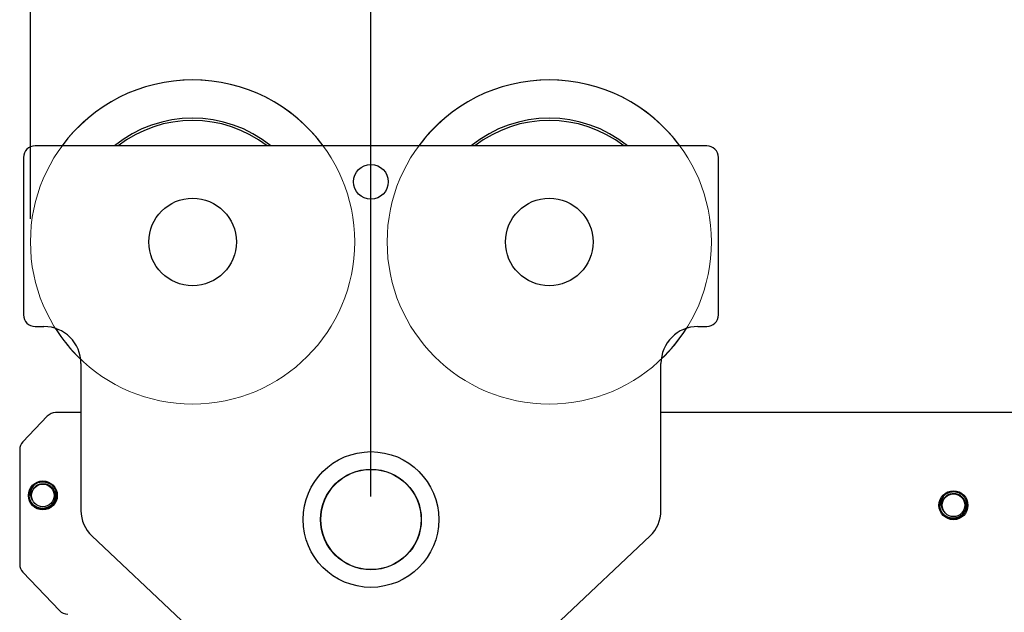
# Model space of a CAD drawing. Header units: millimetres. Extents: x 9131 to 12658, y 3907 to 6401.
# Tile 5 of 158: x 9928 to 10353, y 5676 to 5932. Entities that reach past the tile are written whole.
import ezdxf
from ezdxf.lldxf.tags import DXFTag

# ---------------------------------------------------------------- set-up
doc = ezdxf.new("R2010")
doc.units = ezdxf.units.MM
tags = doc.linetypes.add('DASHED', pattern=[25.72, 12.86, -12.86]).pattern_tags.tags
tags[6:7] = [DXFTag(74, 4), DXFTag(75, 0), DXFTag(340, '0'), DXFTag(46, 0.0), DXFTag(50, 0.0), DXFTag(44, 0.0), DXFTag(45, 0.0)]
tags[4:5] = [DXFTag(74, 4), DXFTag(75, 0), DXFTag(340, '0'), DXFTag(46, 0.0), DXFTag(50, 0.0), DXFTag(44, 0.0), DXFTag(45, 0.0)]
doc.dimstyles.get("Standard").update_dxf_attribs({"dimtxt": 20, "dimasz": 10, "dimexe": 10, "dimexo": 10, "dimgap": 10, "dimtad": 0, "dimtih": 1, "dimtoh": 1, "dimdsep": 46, "dimtxsty": 'Standard', "dimcen": 0.09, "dimadec": 0, "dimazin": 0, "dimtfac": 1, "dimtofl": 0, "dimtmove": 0, "dimatfit": 3, "dimfxl": 0, "dimtolj": 1, "dimtzin": 0, "dimarcsym": 0})

# ---------------------------------------------------------------- blocks, each defined once
blk = doc.blocks.new('*D19')
at = {"color": 0, "lineweight": -2}
for p, q in [((10079.25, 5726.55), (10079.25, 5999.92)), ((10620.25, 5712.95), (10620.25, 5999.92)), ((10089.25, 5989.92), (10316.42, 5989.92)), ((10610.25, 5989.92), (10383.09, 5989.92))]:
    blk.add_line(p, q, dxfattribs=at)
at = {"color": 0, "lineweight": 18}
for points in [[(10089.25, 5991.58), (10089.25, 5988.25), (10079.25, 5989.92)], [(10610.25, 5991.58), (10610.25, 5988.25), (10620.25, 5989.92)]]:
    blk.add_solid(points, dxfattribs=at)
at = {"layer": 'Defpoints', "color": 0, "lineweight": 18}
for p in [(10620.25, 5989.92), (10079.25, 5716.55), (10620.25, 5702.95)]:
    blk.add_point(p, dxfattribs=at)
at = {"color": 0, "lineweight": 18, "insert": (10349.75, 5989.92), "char_height": 20, "attachment_point": 5}
blk.add_mtext('\\A1;541', dxfattribs=at)
blk = doc.blocks.new('*D20')
at = {"color": 0, "lineweight": -2}
for p, q in [((9932.25, 5846.4), (9932.25, 6067.93)), ((10767.72, 5873.17), (10767.72, 6067.93)), ((9942.25, 6057.93), (10313.32, 6057.93)), ((10757.72, 6057.93), (10386.65, 6057.93))]:
    blk.add_line(p, q, dxfattribs=at)
at = {"color": 0, "lineweight": 18}
for points in [[(9942.25, 6059.6), (9942.25, 6056.26), (9932.25, 6057.93)], [(10757.72, 6059.6), (10757.72, 6056.26), (10767.72, 6057.93)]]:
    blk.add_solid(points, dxfattribs=at)
at = {"layer": 'Defpoints', "color": 0, "lineweight": 18}
for p in [(10767.72, 6057.93), (10767.72, 5863.17), (9932.25, 5836.4)]:
    blk.add_point(p, dxfattribs=at)
at = {"color": 0, "lineweight": 18, "insert": (10349.98, 6057.93), "char_height": 20, "attachment_point": 5}
blk.add_mtext('\\A1;835', dxfattribs=at)

msp = doc.modelspace()

# ---------------------------------------------------------------- linework, layer by layer
for p, q in [((10224.253, 5877.897), (9934.253, 5877.897)), ((9929.253, 5872.897), (9929.253, 5804.897)), ((10229.253, 5804.897), (10229.253, 5872.897)), ((9934.253, 5799.897), (9938.053, 5799.897)), ((10220.453, 5799.897), (10224.253, 5799.897)), ((9954.053, 5783.897), (9954.053, 5720.368)), ((10204.453, 5720.368), (10204.453, 5783.897)), ((9939.512, 5761.153), (9928.989, 5750.149)), ((9954.063, 5762.697), (9943.125, 5762.697)), ((10426.247, 5762.697), (10204.462, 5762.697)), ((9927.603, 5746.693), (9927.603, 5697.202)), ((9958.759, 5709.457), (9997.418, 5672.987)), ((10161.087, 5672.987), (10199.746, 5709.457)), ((9928.989, 5693.746), (9944.771, 5677.242))]:
    msp.add_line(p, q)
at = {"linetype": 'DASHED', "lineweight": 18}
for centre in [(10002.253, 5836.397), (10156.253, 5836.397)]:
    msp.add_circle(centre, 70, dxfattribs=at)
for centre, radius in [((10079.253, 5862.397), 7.5), ((10002.253, 5836.397), 18.9), ((10156.253, 5836.397), 18.9), ((10079.253, 5716.547), 29.3), ((10079.253, 5716.547), 21.75), ((10079.253, 5716.547), 21.65), ((9937.603, 5726.947), 6.25), ((9937.603, 5726.947), 4.9), ((10330.753, 5722.697), 6.25), ((10330.753, 5722.697), 4.9)]:
    msp.add_circle(centre, radius)
for centre, radius, start, end in [((10002.253, 5836.397), 70, 36.36562, 143.63437), ((10156.253, 5836.397), 70, 36.36562, 143.63437), ((10002.253, 5836.397), 53.5, 50.8725, 129.13313), ((10002.253, 5836.397), 52.5, 52.22813, 127.76625), ((10156.253, 5836.397), 53.5, 50.8725, 129.13313), ((10156.253, 5836.397), 52.5, 52.22813, 127.76625), ((9934.253, 5872.897), 5, 90, 180), ((10224.253, 5872.897), 5, 0, 90), ((9934.253, 5804.897), 5, 180, 270), ((10224.253, 5804.897), 5, 270, 0), ((9938.053, 5783.897), 16, 0, 90), ((10002.253, 5836.397), 70, 212.18625, 226.36125), ((10220.453, 5783.897), 16, 90, 180), ((10156.253, 5836.397), 70, 313.63875, 327.81375), ((9943.125, 5757.697), 5, 90, 136.2809), ((9932.603, 5746.693), 5, 136.2809, 180), ((9937.603, 5726.947), 5.9, 128.07995, 180.5247), ((9937.603, 5726.947), 5.025, 104.41445, 204.12786), ((10330.753, 5722.697), 5.9, 128.07995, 180.5247), ((10330.753, 5722.697), 5.025, 104.41445, 204.12786), ((9969.053, 5720.368), 15, 180, 226.66834), ((10189.453, 5720.368), 15, 313.33166, 0), ((9932.603, 5697.202), 5, 180, 223.7191), ((9948.385, 5680.697), 5, 223.7191, 270)]:
    msp.add_arc(centre, radius, start, end)
for points, knots in [([(9933.757, 5722.473), (9933.579, 5722.626), (9933.411, 5722.789), (9933.094, 5723.134), (9932.946, 5723.317), (9932.774, 5723.557), (9932.74, 5723.605), (9932.674, 5723.704), (9932.642, 5723.753), (9932.547, 5723.903), (9932.487, 5724.005), (9932.318, 5724.314), (9932.218, 5724.525), (9932.042, 5724.96), (9931.968, 5725.183), (9931.891, 5725.469), (9931.876, 5725.527), (9931.849, 5725.642), (9931.81, 5725.815), (9931.78, 5725.989), (9931.73, 5726.337), (9931.71, 5726.57), (9931.702, 5726.922), (9931.702, 5727.039), (9931.708, 5727.216), (9931.713, 5727.305), (9931.722, 5727.423), (9931.727, 5727.482), (9931.752, 5727.747), (9931.789, 5727.98), (9931.889, 5728.438), (9931.953, 5728.663), (9932.068, 5728.996), (9932.11, 5729.106), (9932.178, 5729.269), (9932.202, 5729.324), (9932.251, 5729.432), (9932.276, 5729.486), (9932.406, 5729.751), (9932.521, 5729.955), (9932.776, 5730.349), (9932.915, 5730.537), (9933.14, 5730.809), (9933.218, 5730.897), (9933.32, 5731.006), (9933.34, 5731.027), (9933.381, 5731.07), (9933.444, 5731.133), (9933.507, 5731.195), (9933.721, 5731.397), (9934.081, 5731.698), (9934.474, 5731.955), (9934.73, 5732.101), (9934.781, 5732.13), (9934.886, 5732.185), (9934.939, 5732.212), (9935.098, 5732.291), (9935.206, 5732.34), (9935.531, 5732.477), (9935.752, 5732.555), (9936.202, 5732.684), (9936.431, 5732.735), (9936.694, 5732.777), (9936.723, 5732.782), (9936.782, 5732.79), (9936.811, 5732.794), (9936.899, 5732.806), (9937.076, 5732.826), (9937.252, 5732.838), (9937.604, 5732.852), (9937.838, 5732.847), (9938.305, 5732.81), (9938.538, 5732.778), (9938.829, 5732.719), (9938.887, 5732.706), (9939.002, 5732.679), (9939.174, 5732.637), (9939.343, 5732.586), (9939.677, 5732.476), (9939.894, 5732.389), (9940.213, 5732.24), (9940.318, 5732.187), (9940.473, 5732.102), (9940.525, 5732.073), (9940.627, 5732.014), (9940.678, 5731.983), (9940.929, 5731.826), (9941.121, 5731.69), (9941.486, 5731.396), (9941.659, 5731.238), (9941.905, 5730.986), (9941.985, 5730.899), (9942.082, 5730.788), (9942.101, 5730.765), (9942.139, 5730.72), (9942.158, 5730.697), (9942.214, 5730.628), (9942.251, 5730.581), (9942.43, 5730.347), (9942.562, 5730.153), (9942.8, 5729.749), (9942.907, 5729.541), (9943.05, 5729.218), (9943.094, 5729.108), (9943.176, 5728.886), (9943.214, 5728.774), (9943.317, 5728.435), (9943.426, 5727.979), (9943.48, 5727.513), (9943.497, 5727.219), (9943.499, 5727.16), (9943.501, 5727.071), (9943.502, 5727.041), (9943.503, 5726.982), (9943.503, 5726.834), (9943.498, 5726.686), (9943.475, 5726.334), (9943.446, 5726.102), (9943.361, 5725.641), (9943.305, 5725.413), (9943.216, 5725.131), (9943.198, 5725.074), (9943.159, 5724.962), (9943.139, 5724.907), (9943.076, 5724.741), (9943.031, 5724.633), (9942.886, 5724.312), (9942.778, 5724.104), (9942.596, 5723.803), (9942.533, 5723.704), (9942.433, 5723.559), (9942.399, 5723.511), (9942.329, 5723.415), (9942.293, 5723.368), (9942.111, 5723.134), (9941.955, 5722.957), (9941.625, 5722.624), (9941.45, 5722.468), (9941.174, 5722.25), (9941.08, 5722.179), (9940.935, 5722.078), (9940.886, 5722.045), (9940.811, 5721.996), (9940.786, 5721.98), (9940.736, 5721.948), (9940.51, 5721.807), (9940.277, 5721.683), (9939.851, 5721.488), (9939.633, 5721.403), (9939.297, 5721.295), (9939.184, 5721.262), (9939.011, 5721.218), (9938.954, 5721.204), (9938.838, 5721.178), (9938.78, 5721.166), (9938.491, 5721.11), (9938.258, 5721.079), (9937.791, 5721.046), (9937.557, 5721.043), (9937.262, 5721.057), (9937.174, 5721.063), (9937.085, 5721.07), (9937.026, 5721.076), (9936.997, 5721.079), (9936.849, 5721.095), (9936.732, 5721.111), (9936.384, 5721.17), (9936.156, 5721.223), (9935.707, 5721.355), (9935.486, 5721.435), (9935.215, 5721.552), (9935.161, 5721.576), (9935.053, 5721.626), (9935, 5721.652), (9934.842, 5721.732), (9934.738, 5721.788), (9934.433, 5721.965), (9934.238, 5722.095), (9933.864, 5722.377), (9933.685, 5722.529), (9933.471, 5722.735), (9933.429, 5722.777), (9933.346, 5722.861), (9933.224, 5722.99), (9933.107, 5723.125), (9933.032, 5723.217)], [0, 0, 0, 0, 0.0185185, 0.0185185, 0.037037, 0.037037, 0.0416667, 0.0416667, 0.0462963, 0.0462963, 0.0555556, 0.0555556, 0.0740741, 0.0740741, 0.0925926, 0.0925926, 0.0972222, 0.0972222, 0.1018519, 0.1111111, 0.1111111, 0.1296296, 0.1296296, 0.1388889, 0.1388889, 0.1435185, 0.1458333, 0.1481481, 0.1481481, 0.1666667, 0.1666667, 0.1851852, 0.1851852, 0.1944444, 0.1944444, 0.1990741, 0.1990741, 0.2037037, 0.2037037, 0.2222222, 0.2222222, 0.2407407, 0.2407407, 0.25, 0.25, 0.2523148, 0.2523148, 0.2546296, 0.2592593, 0.2592593, 0.2777778, 0.2962963, 0.2962963, 0.3009259, 0.3009259, 0.3055556, 0.3055556, 0.3148148, 0.3148148, 0.3333333, 0.3333333, 0.3518519, 0.3518519, 0.3541667, 0.3541667, 0.3564815, 0.3564815, 0.3611111, 0.3703704, 0.3703704, 0.3888889, 0.3888889, 0.4074074, 0.4074074, 0.412037, 0.412037, 0.4166667, 0.4259259, 0.4259259, 0.4444444, 0.4444444, 0.4537037, 0.4537037, 0.4583333, 0.4583333, 0.462963, 0.462963, 0.4814815, 0.4814815, 0.5, 0.5, 0.5092593, 0.5092593, 0.5115741, 0.5115741, 0.5138889, 0.5138889, 0.5185185, 0.5185185, 0.537037, 0.537037, 0.5555556, 0.5555556, 0.5648148, 0.5648148, 0.5740741, 0.5740741, 0.5925926, 0.6111111, 0.6111111, 0.6157407, 0.6157407, 0.6180556, 0.6180556, 0.6203704, 0.6296296, 0.6296296, 0.6481481, 0.6481481, 0.6666667, 0.6666667, 0.6712963, 0.6712963, 0.6759259, 0.6759259, 0.6851852, 0.6851852, 0.7037037, 0.7037037, 0.712963, 0.712963, 0.7175926, 0.7175926, 0.7222222, 0.7222222, 0.7407407, 0.7407407, 0.7592593, 0.7592593, 0.7685185, 0.7685185, 0.7731481, 0.7731481, 0.775463, 0.775463, 0.7777778, 0.7962963, 0.7962963, 0.8148148, 0.8148148, 0.8240741, 0.8240741, 0.8287037, 0.8287037, 0.8333333, 0.8333333, 0.8518519, 0.8518519, 0.8703704, 0.8703704, 0.875, 0.8773148, 0.8773148, 0.8796296, 0.8796296, 0.8888889, 0.8888889, 0.9074074, 0.9074074, 0.9259259, 0.9259259, 0.9305556, 0.9305556, 0.9351852, 0.9351852, 0.9444444, 0.9444444, 0.962963, 0.962963, 0.9814815, 0.9814815, 0.9861111, 0.9861111, 0.9907407, 1, 1, 1, 1]), ([(9936.352, 5731.814), (9936.488, 5731.854), (9936.762, 5731.923), (9937.041, 5731.968), (9937.251, 5731.993), (9937.357, 5732.003), (9937.463, 5732.01), (9937.534, 5732.014), (9937.57, 5732.016), (9937.747, 5732.022), (9937.889, 5732.021), (9938.17, 5732.007), (9938.45, 5731.981), (9938.727, 5731.933), (9938.934, 5731.888), (9939.037, 5731.863), (9939.139, 5731.835), (9939.208, 5731.816), (9939.242, 5731.805), (9939.412, 5731.753), (9939.545, 5731.706), (9939.807, 5731.601), (9940.063, 5731.486), (9940.31, 5731.351), (9940.551, 5731.205), (9940.669, 5731.127), (9940.899, 5730.96), (9941.011, 5730.872), (9941.332, 5730.597), (9941.529, 5730.398), (9941.802, 5730.075), (9941.888, 5729.963), (9941.992, 5729.818), (9942.012, 5729.789), (9942.052, 5729.73), (9942.111, 5729.642), (9942.168, 5729.552), (9942.348, 5729.25), (9942.473, 5728.998), (9942.629, 5728.605), (9942.676, 5728.472), (9942.738, 5728.269), (9942.758, 5728.2), (9942.794, 5728.063), (9942.811, 5727.994), (9942.857, 5727.788), (9942.906, 5727.511), (9942.934, 5727.231), (9942.951, 5726.951), (9942.954, 5726.81), (9942.951, 5726.633), (9942.95, 5726.597), (9942.947, 5726.526), (9942.945, 5726.491), (9942.939, 5726.384), (9942.933, 5726.314), (9942.912, 5726.102), (9942.873, 5725.823), (9942.783, 5725.412), (9942.701, 5725.143), (9942.632, 5724.942), (9942.607, 5724.876), (9942.556, 5724.744), (9942.528, 5724.678), (9942.443, 5724.483), (9942.32, 5724.229), (9942.107, 5723.865), (9941.867, 5723.519), (9941.688, 5723.299), (9941.5, 5723.086), (9941.402, 5722.983), (9941.2, 5722.787), (9940.991, 5722.599), (9940.657, 5722.342), (9940.421, 5722.188), (9940.269, 5722.097), (9940.239, 5722.079), (9940.177, 5722.043), (9940.146, 5722.026), (9940.053, 5721.974), (9939.99, 5721.942), (9939.8, 5721.847), (9939.672, 5721.788), (9939.412, 5721.682), (9939.149, 5721.586), (9938.878, 5721.51), (9938.672, 5721.46), (9938.603, 5721.445), (9938.464, 5721.417), (9938.394, 5721.404), (9938.183, 5721.37), (9938.043, 5721.353), (9937.623, 5721.317), (9937.342, 5721.314), (9936.921, 5721.342), (9936.78, 5721.356), (9936.605, 5721.381), (9936.569, 5721.386), (9936.499, 5721.397), (9936.394, 5721.415), (9936.29, 5721.436), (9935.946, 5721.511), (9935.677, 5721.591), (9935.283, 5721.741), (9935.153, 5721.796), (9934.961, 5721.886), (9934.898, 5721.917), (9934.803, 5721.966), (9934.772, 5721.982), (9934.709, 5722.016), (9934.678, 5722.033), (9934.4, 5722.189), (9934.166, 5722.345), (9933.722, 5722.689), (9933.513, 5722.877), (9933.267, 5723.133), (9933.219, 5723.185), (9933.125, 5723.291), (9933.079, 5723.345), (9932.944, 5723.508), (9932.858, 5723.62), (9932.614, 5723.963), (9932.468, 5724.203), (9932.308, 5724.517), (9932.277, 5724.581), (9932.217, 5724.709), (9932.188, 5724.774), (9932.105, 5724.97), (9932.055, 5725.102), (9931.919, 5725.502), (9931.848, 5725.774), (9931.772, 5726.188), (9931.751, 5726.328), (9931.727, 5726.539), (9931.72, 5726.61), (9931.71, 5726.751), (9931.706, 5726.822), (9931.703, 5726.893)], [0, 0, 0, 0, 0.015625, 0.03125, 0.03125, 0.0390625, 0.0429687, 0.0429687, 0.046875, 0.046875, 0.0625, 0.0625, 0.078125, 0.09375, 0.09375, 0.1015625, 0.1054688, 0.1054688, 0.109375, 0.109375, 0.125, 0.125, 0.140625, 0.15625, 0.15625, 0.171875, 0.171875, 0.1875, 0.1875, 0.21875, 0.21875, 0.234375, 0.234375, 0.2382813, 0.2382813, 0.2421875, 0.25, 0.25, 0.28125, 0.28125, 0.296875, 0.296875, 0.3046875, 0.3046875, 0.3125, 0.3125, 0.328125, 0.34375, 0.34375, 0.359375, 0.359375, 0.3632813, 0.3632813, 0.3671875, 0.3671875, 0.375, 0.375, 0.390625, 0.40625, 0.421875, 0.421875, 0.4296875, 0.4296875, 0.4375, 0.4375, 0.453125, 0.46875, 0.484375, 0.5, 0.5, 0.515625, 0.515625, 0.53125, 0.546875, 0.5625, 0.5625, 0.5664063, 0.5664063, 0.5703125, 0.5703125, 0.578125, 0.578125, 0.59375, 0.59375, 0.609375, 0.625, 0.625, 0.6328125, 0.6328125, 0.640625, 0.640625, 0.65625, 0.65625, 0.6875, 0.6875, 0.703125, 0.703125, 0.7070313, 0.7070313, 0.7109375, 0.71875, 0.71875, 0.75, 0.75, 0.765625, 0.765625, 0.7734375, 0.7734375, 0.7773438, 0.7773438, 0.78125, 0.78125, 0.8125, 0.8125, 0.84375, 0.84375, 0.8515625, 0.8515625, 0.859375, 0.859375, 0.875, 0.875, 0.90625, 0.90625, 0.9140625, 0.9140625, 0.921875, 0.921875, 0.9375, 0.9375, 0.96875, 0.96875, 0.984375, 0.984375, 0.9921875, 0.9921875, 1, 1, 1, 1]), ([(9933.964, 5731.592), (9933.854, 5731.484), (9933.749, 5731.373), (9933.55, 5731.143), (9933.455, 5731.025), (9933.184, 5730.66), (9933.023, 5730.403), (9932.864, 5730.097), (9932.847, 5730.063), (9932.813, 5729.994), (9932.797, 5729.96), (9932.748, 5729.855), (9932.717, 5729.786), (9932.629, 5729.575), (9932.576, 5729.432), (9932.482, 5729.144), (9932.441, 5728.999), (9932.371, 5728.704), (9932.342, 5728.555), (9932.308, 5728.329), (9932.298, 5728.253), (9932.286, 5728.139), (9932.282, 5728.101), (9932.276, 5728.024), (9932.261, 5727.833), (9932.254, 5727.491), (9932.274, 5727.19), (9932.306, 5726.889), (9932.328, 5726.739), (9932.372, 5726.515), (9932.388, 5726.44), (9932.424, 5726.291), (9932.443, 5726.217), (9932.507, 5725.996), (9932.605, 5725.708), (9932.727, 5725.43), (9932.862, 5725.157), (9932.936, 5725.024), (9933.017, 5724.893)], [0, 0, 0, 0, 0.0625, 0.0625, 0.125, 0.125, 0.25, 0.25, 0.265625, 0.265625, 0.28125, 0.28125, 0.3125, 0.3125, 0.375, 0.375, 0.4375, 0.4375, 0.5, 0.5, 0.53125, 0.53125, 0.546875, 0.546875, 0.5625, 0.625, 0.6875, 0.6875, 0.75, 0.75, 0.78125, 0.78125, 0.8125, 0.8125, 0.875, 0.9375, 0.9375, 1, 1, 1, 1]), ([(10326.907, 5718.223), (10326.729, 5718.376), (10326.561, 5718.539), (10326.244, 5718.884), (10326.096, 5719.067), (10325.924, 5719.307), (10325.89, 5719.355), (10325.824, 5719.454), (10325.792, 5719.503), (10325.697, 5719.653), (10325.637, 5719.755), (10325.468, 5720.064), (10325.368, 5720.275), (10325.192, 5720.71), (10325.118, 5720.933), (10325.041, 5721.219), (10325.026, 5721.277), (10324.999, 5721.392), (10324.96, 5721.565), (10324.93, 5721.739), (10324.88, 5722.087), (10324.86, 5722.32), (10324.852, 5722.672), (10324.852, 5722.789), (10324.858, 5722.966), (10324.863, 5723.055), (10324.872, 5723.173), (10324.877, 5723.232), (10324.902, 5723.497), (10324.939, 5723.73), (10325.039, 5724.188), (10325.103, 5724.413), (10325.218, 5724.746), (10325.26, 5724.856), (10325.328, 5725.019), (10325.352, 5725.074), (10325.401, 5725.182), (10325.426, 5725.236), (10325.556, 5725.501), (10325.671, 5725.705), (10325.926, 5726.099), (10326.065, 5726.287), (10326.29, 5726.559), (10326.368, 5726.647), (10326.47, 5726.756), (10326.49, 5726.777), (10326.531, 5726.82), (10326.594, 5726.883), (10326.657, 5726.945), (10326.871, 5727.147), (10327.231, 5727.448), (10327.624, 5727.705), (10327.88, 5727.851), (10327.931, 5727.88), (10328.036, 5727.935), (10328.089, 5727.962), (10328.248, 5728.041), (10328.356, 5728.09), (10328.681, 5728.227), (10328.902, 5728.305), (10329.352, 5728.434), (10329.581, 5728.485), (10329.844, 5728.527), (10329.873, 5728.532), (10329.932, 5728.54), (10329.961, 5728.544), (10330.049, 5728.556), (10330.226, 5728.576), (10330.402, 5728.588), (10330.754, 5728.602), (10330.988, 5728.597), (10331.455, 5728.56), (10331.688, 5728.528), (10331.979, 5728.469), (10332.037, 5728.456), (10332.152, 5728.429), (10332.324, 5728.387), (10332.493, 5728.336), (10332.827, 5728.226), (10333.044, 5728.139), (10333.363, 5727.99), (10333.468, 5727.937), (10333.623, 5727.852), (10333.675, 5727.823), (10333.777, 5727.764), (10333.828, 5727.733), (10334.079, 5727.576), (10334.271, 5727.44), (10334.636, 5727.146), (10334.809, 5726.988), (10335.055, 5726.736), (10335.135, 5726.649), (10335.232, 5726.538), (10335.251, 5726.515), (10335.289, 5726.47), (10335.308, 5726.447), (10335.364, 5726.378), (10335.401, 5726.331), (10335.58, 5726.097), (10335.712, 5725.903), (10335.95, 5725.499), (10336.057, 5725.291), (10336.2, 5724.968), (10336.244, 5724.858), (10336.326, 5724.636), (10336.364, 5724.524), (10336.467, 5724.185), (10336.576, 5723.729), (10336.63, 5723.263), (10336.647, 5722.969), (10336.649, 5722.91), (10336.651, 5722.821), (10336.652, 5722.791), (10336.653, 5722.732), (10336.653, 5722.584), (10336.648, 5722.436), (10336.625, 5722.084), (10336.596, 5721.852), (10336.511, 5721.391), (10336.455, 5721.163), (10336.366, 5720.881), (10336.348, 5720.824), (10336.309, 5720.712), (10336.289, 5720.657), (10336.226, 5720.491), (10336.181, 5720.383), (10336.036, 5720.062), (10335.928, 5719.854), (10335.746, 5719.553), (10335.683, 5719.454), (10335.583, 5719.309), (10335.549, 5719.261), (10335.479, 5719.165), (10335.443, 5719.118), (10335.261, 5718.884), (10335.105, 5718.707), (10334.775, 5718.374), (10334.6, 5718.218), (10334.324, 5718), (10334.23, 5717.929), (10334.085, 5717.828), (10334.036, 5717.795), (10333.961, 5717.746), (10333.936, 5717.73), (10333.886, 5717.698), (10333.66, 5717.557), (10333.427, 5717.433), (10333.001, 5717.238), (10332.783, 5717.153), (10332.447, 5717.045), (10332.334, 5717.012), (10332.161, 5716.968), (10332.104, 5716.954), (10331.988, 5716.928), (10331.93, 5716.916), (10331.641, 5716.86), (10331.408, 5716.829), (10330.941, 5716.796), (10330.707, 5716.793), (10330.412, 5716.807), (10330.324, 5716.813), (10330.235, 5716.82), (10330.176, 5716.826), (10330.147, 5716.829), (10329.999, 5716.845), (10329.882, 5716.861), (10329.534, 5716.92), (10329.306, 5716.973), (10328.857, 5717.105), (10328.636, 5717.185), (10328.365, 5717.302), (10328.311, 5717.326), (10328.203, 5717.376), (10328.15, 5717.402), (10327.992, 5717.482), (10327.888, 5717.538), (10327.583, 5717.715), (10327.388, 5717.845), (10327.014, 5718.127), (10326.835, 5718.279), (10326.621, 5718.485), (10326.579, 5718.527), (10326.496, 5718.611), (10326.374, 5718.74), (10326.257, 5718.875), (10326.182, 5718.967)], [0, 0, 0, 0, 0.0185185, 0.0185185, 0.037037, 0.037037, 0.0416667, 0.0416667, 0.0462963, 0.0462963, 0.0555556, 0.0555556, 0.0740741, 0.0740741, 0.0925926, 0.0925926, 0.0972222, 0.0972222, 0.1018519, 0.1111111, 0.1111111, 0.1296296, 0.1296296, 0.1388889, 0.1388889, 0.1435185, 0.1458333, 0.1481481, 0.1481481, 0.1666667, 0.1666667, 0.1851852, 0.1851852, 0.1944444, 0.1944444, 0.1990741, 0.1990741, 0.2037037, 0.2037037, 0.2222222, 0.2222222, 0.2407407, 0.2407407, 0.25, 0.25, 0.2523148, 0.2523148, 0.2546296, 0.2592593, 0.2592593, 0.2777778, 0.2962963, 0.2962963, 0.3009259, 0.3009259, 0.3055556, 0.3055556, 0.3148148, 0.3148148, 0.3333333, 0.3333333, 0.3518519, 0.3518519, 0.3541667, 0.3541667, 0.3564815, 0.3564815, 0.3611111, 0.3703704, 0.3703704, 0.3888889, 0.3888889, 0.4074074, 0.4074074, 0.412037, 0.412037, 0.4166667, 0.4259259, 0.4259259, 0.4444444, 0.4444444, 0.4537037, 0.4537037, 0.4583333, 0.4583333, 0.462963, 0.462963, 0.4814815, 0.4814815, 0.5, 0.5, 0.5092593, 0.5092593, 0.5115741, 0.5115741, 0.5138889, 0.5138889, 0.5185185, 0.5185185, 0.537037, 0.537037, 0.5555556, 0.5555556, 0.5648148, 0.5648148, 0.5740741, 0.5740741, 0.5925926, 0.6111111, 0.6111111, 0.6157407, 0.6157407, 0.6180556, 0.6180556, 0.6203704, 0.6296296, 0.6296296, 0.6481481, 0.6481481, 0.6666667, 0.6666667, 0.6712963, 0.6712963, 0.6759259, 0.6759259, 0.6851852, 0.6851852, 0.7037037, 0.7037037, 0.712963, 0.712963, 0.7175926, 0.7175926, 0.7222222, 0.7222222, 0.7407407, 0.7407407, 0.7592593, 0.7592593, 0.7685185, 0.7685185, 0.7731481, 0.7731481, 0.775463, 0.775463, 0.7777778, 0.7962963, 0.7962963, 0.8148148, 0.8148148, 0.8240741, 0.8240741, 0.8287037, 0.8287037, 0.8333333, 0.8333333, 0.8518519, 0.8518519, 0.8703704, 0.8703704, 0.875, 0.8773148, 0.8773148, 0.8796296, 0.8796296, 0.8888889, 0.8888889, 0.9074074, 0.9074074, 0.9259259, 0.9259259, 0.9305556, 0.9305556, 0.9351852, 0.9351852, 0.9444444, 0.9444444, 0.962963, 0.962963, 0.9814815, 0.9814815, 0.9861111, 0.9861111, 0.9907407, 1, 1, 1, 1]), ([(10329.502, 5727.564), (10329.638, 5727.604), (10329.912, 5727.673), (10330.191, 5727.718), (10330.401, 5727.743), (10330.507, 5727.753), (10330.613, 5727.76), (10330.684, 5727.764), (10330.72, 5727.766), (10330.897, 5727.772), (10331.039, 5727.771), (10331.32, 5727.757), (10331.6, 5727.731), (10331.877, 5727.683), (10332.084, 5727.638), (10332.187, 5727.613), (10332.289, 5727.585), (10332.358, 5727.566), (10332.392, 5727.555), (10332.562, 5727.503), (10332.695, 5727.456), (10332.957, 5727.351), (10333.213, 5727.236), (10333.46, 5727.101), (10333.701, 5726.955), (10333.819, 5726.877), (10334.049, 5726.71), (10334.161, 5726.622), (10334.482, 5726.347), (10334.679, 5726.148), (10334.952, 5725.825), (10335.038, 5725.713), (10335.142, 5725.568), (10335.162, 5725.539), (10335.202, 5725.48), (10335.261, 5725.392), (10335.318, 5725.302), (10335.498, 5725), (10335.623, 5724.748), (10335.779, 5724.355), (10335.826, 5724.222), (10335.888, 5724.019), (10335.908, 5723.95), (10335.944, 5723.813), (10335.961, 5723.744), (10336.007, 5723.538), (10336.056, 5723.261), (10336.084, 5722.981), (10336.101, 5722.701), (10336.104, 5722.56), (10336.101, 5722.383), (10336.1, 5722.347), (10336.097, 5722.276), (10336.095, 5722.241), (10336.089, 5722.134), (10336.083, 5722.064), (10336.062, 5721.852), (10336.023, 5721.573), (10335.933, 5721.162), (10335.851, 5720.893), (10335.782, 5720.692), (10335.757, 5720.626), (10335.706, 5720.494), (10335.678, 5720.428), (10335.593, 5720.233), (10335.47, 5719.979), (10335.257, 5719.615), (10335.017, 5719.269), (10334.838, 5719.049), (10334.65, 5718.836), (10334.552, 5718.733), (10334.35, 5718.537), (10334.141, 5718.349), (10333.807, 5718.092), (10333.571, 5717.938), (10333.419, 5717.847), (10333.389, 5717.829), (10333.327, 5717.793), (10333.296, 5717.776), (10333.203, 5717.724), (10333.14, 5717.692), (10332.95, 5717.597), (10332.822, 5717.538), (10332.562, 5717.432), (10332.299, 5717.336), (10332.028, 5717.26), (10331.822, 5717.21), (10331.753, 5717.195), (10331.614, 5717.167), (10331.544, 5717.154), (10331.333, 5717.12), (10331.193, 5717.103), (10330.773, 5717.067), (10330.492, 5717.064), (10330.071, 5717.092), (10329.93, 5717.106), (10329.755, 5717.131), (10329.719, 5717.136), (10329.649, 5717.147), (10329.544, 5717.165), (10329.44, 5717.186), (10329.096, 5717.261), (10328.827, 5717.341), (10328.433, 5717.491), (10328.303, 5717.546), (10328.111, 5717.636), (10328.048, 5717.667), (10327.953, 5717.716), (10327.922, 5717.732), (10327.859, 5717.766), (10327.828, 5717.783), (10327.55, 5717.939), (10327.316, 5718.095), (10326.872, 5718.439), (10326.663, 5718.627), (10326.417, 5718.883), (10326.369, 5718.935), (10326.275, 5719.041), (10326.229, 5719.095), (10326.094, 5719.258), (10326.008, 5719.37), (10325.764, 5719.713), (10325.618, 5719.953), (10325.458, 5720.267), (10325.427, 5720.331), (10325.367, 5720.459), (10325.338, 5720.524), (10325.255, 5720.72), (10325.205, 5720.852), (10325.069, 5721.252), (10324.998, 5721.524), (10324.922, 5721.938), (10324.901, 5722.078), (10324.877, 5722.289), (10324.87, 5722.36), (10324.86, 5722.501), (10324.856, 5722.572), (10324.853, 5722.643)], [0, 0, 0, 0, 0.015625, 0.03125, 0.03125, 0.0390625, 0.0429687, 0.0429687, 0.046875, 0.046875, 0.0625, 0.0625, 0.078125, 0.09375, 0.09375, 0.1015625, 0.1054687, 0.1054687, 0.109375, 0.109375, 0.125, 0.125, 0.140625, 0.15625, 0.15625, 0.171875, 0.171875, 0.1875, 0.1875, 0.21875, 0.21875, 0.234375, 0.234375, 0.2382813, 0.2382813, 0.2421875, 0.25, 0.25, 0.28125, 0.28125, 0.296875, 0.296875, 0.3046875, 0.3046875, 0.3125, 0.3125, 0.328125, 0.34375, 0.34375, 0.359375, 0.359375, 0.3632813, 0.3632813, 0.3671875, 0.3671875, 0.375, 0.375, 0.390625, 0.40625, 0.421875, 0.421875, 0.4296875, 0.4296875, 0.4375, 0.4375, 0.453125, 0.46875, 0.484375, 0.5, 0.5, 0.515625, 0.515625, 0.53125, 0.546875, 0.5625, 0.5625, 0.5664063, 0.5664063, 0.5703125, 0.5703125, 0.578125, 0.578125, 0.59375, 0.59375, 0.609375, 0.625, 0.625, 0.6328125, 0.6328125, 0.640625, 0.640625, 0.65625, 0.65625, 0.6875, 0.6875, 0.703125, 0.703125, 0.7070313, 0.7070313, 0.7109375, 0.71875, 0.71875, 0.75, 0.75, 0.765625, 0.765625, 0.7734375, 0.7734375, 0.7773438, 0.7773438, 0.78125, 0.78125, 0.8125, 0.8125, 0.84375, 0.84375, 0.8515625, 0.8515625, 0.859375, 0.859375, 0.875, 0.875, 0.90625, 0.90625, 0.9140625, 0.9140625, 0.921875, 0.921875, 0.9375, 0.9375, 0.96875, 0.96875, 0.984375, 0.984375, 0.9921875, 0.9921875, 1, 1, 1, 1]), ([(10327.114, 5727.342), (10327.004, 5727.234), (10326.899, 5727.123), (10326.7, 5726.893), (10326.605, 5726.775), (10326.334, 5726.41), (10326.173, 5726.153), (10326.014, 5725.847), (10325.997, 5725.813), (10325.963, 5725.744), (10325.947, 5725.71), (10325.898, 5725.605), (10325.867, 5725.536), (10325.779, 5725.325), (10325.726, 5725.182), (10325.632, 5724.894), (10325.591, 5724.749), (10325.521, 5724.454), (10325.492, 5724.305), (10325.458, 5724.079), (10325.448, 5724.003), (10325.436, 5723.889), (10325.432, 5723.851), (10325.426, 5723.774), (10325.411, 5723.583), (10325.404, 5723.241), (10325.424, 5722.94), (10325.456, 5722.639), (10325.478, 5722.489), (10325.522, 5722.265), (10325.538, 5722.19), (10325.574, 5722.041), (10325.593, 5721.967), (10325.657, 5721.746), (10325.755, 5721.458), (10325.877, 5721.18), (10326.012, 5720.907), (10326.086, 5720.774), (10326.167, 5720.643)], [0, 0, 0, 0, 0.0625, 0.0625, 0.125, 0.125, 0.25, 0.25, 0.265625, 0.265625, 0.28125, 0.28125, 0.3125, 0.3125, 0.375, 0.375, 0.4375, 0.4375, 0.5, 0.5, 0.53125, 0.53125, 0.546875, 0.546875, 0.5625, 0.625, 0.6875, 0.6875, 0.75, 0.75, 0.78125, 0.78125, 0.8125, 0.8125, 0.875, 0.9375, 0.9375, 1, 1, 1, 1])]:
    msp.add_open_spline(points, degree=3, knots=knots)

# ---------------------------------------------------------------- dimensions: what is measured, and where the dimension line sits
at = {"lineweight": 18}
dim = msp.add_linear_dim(base=(10767.717, 6057.932), p1=(9932.253, 5836.397), p2=(10767.717, 5863.174), text='835', dimstyle='Standard', dxfattribs=at)
dim.commit()
dim.dimension.update_dxf_attribs({"geometry": '*D20', "text_midpoint": (10349.985, 6057.932)})
dim = msp.add_linear_dim(base=(10620.253, 5989.917), p1=(10079.253, 5716.547), p2=(10620.253, 5702.947), dimstyle='Standard', dxfattribs=at)
dim.commit()
dim.dimension.update_dxf_attribs({"geometry": '*D19', "text_midpoint": (10349.753, 5989.917)})

doc.saveas('drawing.dxf')
